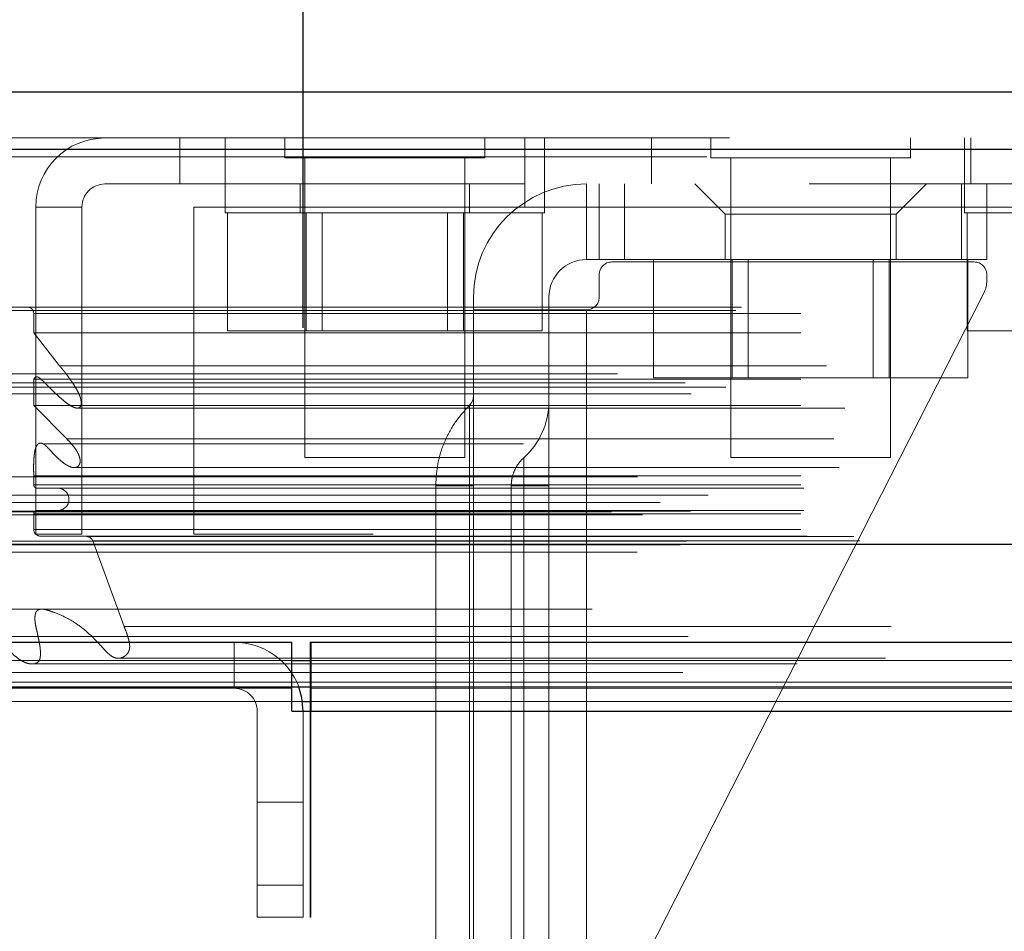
# Model space of a CAD drawing. Header units: inches. Extents: x 0.2 to 10.8, y 0.2 to 8.2.
# Tile 6 of 98: x 2.753 to 2.882, y 2.362 to 2.481. Entities that reach past the tile are written whole.
import ezdxf

# ---------------------------------------------------------------- set-up
doc = ezdxf.new("R2010")
doc.units = ezdxf.units.IN
doc.header["$MEASUREMENT"] = 0
doc.linetypes.add('HIDDEN', pattern=[0.07500000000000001, 0.05, -0.025])
doc.layers.add('DIMENSIONS', color=140, linetype='Continuous')
doc.layers.add('SLD-0', color=179, linetype='Continuous')
doc.styles.add('SLDTEXTSTYLE0', font='TXT', dxfattribs={"width": 0.7})
doc.dimstyles.new('SLDDIMSTYLE0', dxfattribs={"dimtxt": 0.0849609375, "dimasz": 0.13, "dimexe": 0, "dimexo": 0.0625, "dimgap": 0.021240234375, "dimtad": 0, "dimtih": 1, "dimtoh": 1, "dimlfac": 12, "dimrnd": 1e-09, "dimzin": 12, "dimdsep": 46, "dimtxsty": 'SLDTEXTSTYLE0', "dimsah": 1, "dimcen": 0.09, "dimadec": 0, "dimazin": 3, "dimtfac": 1, "dimtofl": 0, "dimtmove": 0, "dimatfit": 3, "dimfxl": 0, "dimfrac": 2, "dimtolj": 1, "dimtzin": 12, "dimarcsym": 0})
doc.dimstyles.new('SLDDIMSTYLE1', dxfattribs={"dimtxt": 0.0849609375, "dimasz": 0.13, "dimexe": 0, "dimexo": 0.0625, "dimgap": 0.021240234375, "dimtad": 0, "dimtih": 1, "dimtoh": 1, "dimlfac": 12, "dimrnd": 1e-09, "dimzin": 12, "dimdsep": 46, "dimtxsty": 'SLDTEXTSTYLE0', "dimsah": 1, "dimcen": 0.09, "dimadec": 0, "dimazin": 3, "dimtfac": 1, "dimtmove": 0, "dimatfit": 0, "dimfxl": 0, "dimfrac": 2, "dimtolj": 1, "dimtzin": 12, "dimarcsym": 0})

# ---------------------------------------------------------------- blocks, each defined once
blk = doc.blocks.new('_D_22')
at = {"layer": 'DIMENSIONS'}
for p, q in [((2.573282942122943, 2.4000791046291), (2.573282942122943, 2.6500791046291)), ((2.665744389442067, 2.4000791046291), (2.448282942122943, 2.4000791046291)), ((2.713222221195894, 2.240023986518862), (2.448282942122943, 2.240023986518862)), ((2.573282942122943, 2.030523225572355), (2.573282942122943, 2.240023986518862)), ((2.045475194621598, 2.030523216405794), (2.016945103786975, 2.030523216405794)), ((2.016945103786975, 2.030523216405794), (2.016945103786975, 1.89549235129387)), ((2.297944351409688, 2.030523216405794), (2.326474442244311, 2.030523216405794)), ((2.326474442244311, 2.030523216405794), (2.326474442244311, 1.89549235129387)), ((2.451107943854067, 2.030523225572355), (2.573282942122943, 2.030523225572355)), ((2.016945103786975, 1.89549235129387), (2.045475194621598, 1.89549235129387)), ((2.326474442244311, 1.89549235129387), (2.297944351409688, 1.89549235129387))]:
    blk.add_line(p, q, dxfattribs=at)
for points in [[(2.573282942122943, 2.4000791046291), (2.593282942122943, 2.5300791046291), (2.553282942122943, 2.5300791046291)], [(2.573282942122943, 2.240023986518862), (2.553282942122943, 2.110023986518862), (2.593282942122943, 2.110023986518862)]]:
    blk.add_solid(points, dxfattribs=at)
at = {"layer": 'DIMENSIONS', "char_height": 0.08333333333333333, "attachment_point": 1, "style": 'SLDTEXTSTYLE0'}
for s, insert in [('1.92', (2.045475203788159, 2.156965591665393)), ('48.8', (2.045475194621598, 2.002914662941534))]:
    blk.add_mtext(s, dxfattribs=dict(at, insert=insert))
blk = doc.blocks.new('_D_25')
at = {"layer": 'DIMENSIONS'}
for p, q in [((2.790251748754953, 2.441079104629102), (2.790251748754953, 2.822893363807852)), ((4.585085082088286, 2.441079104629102), (4.585085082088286, 2.822893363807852)), ((2.790251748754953, 2.697893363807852), (3.390614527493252, 2.697893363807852)), ((3.505737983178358, 2.697893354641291), (3.477207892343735, 2.697893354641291)), ((3.477207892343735, 2.697893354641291), (3.477207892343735, 2.562862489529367)), ((3.828886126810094, 2.697893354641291), (3.857416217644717, 2.697893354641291)), ((3.857416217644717, 2.697893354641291), (3.857416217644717, 2.562862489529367)), ((4.585085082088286, 2.697893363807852), (3.944009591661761, 2.697893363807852)), ((3.477207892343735, 2.562862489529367), (3.505737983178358, 2.562862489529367)), ((3.857416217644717, 2.562862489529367), (3.828886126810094, 2.562862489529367))]:
    blk.add_line(p, q, dxfattribs=at)
for points in [[(2.790251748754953, 2.697893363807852), (2.920251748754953, 2.677893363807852), (2.920251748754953, 2.717893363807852)], [(4.585085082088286, 2.697893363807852), (4.455085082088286, 2.717893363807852), (4.455085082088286, 2.677893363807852)]]:
    blk.add_solid(points, dxfattribs=at)
at = {"layer": 'DIMENSIONS', "char_height": 0.08333333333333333, "attachment_point": 1, "style": 'SLDTEXTSTYLE0'}
for s, insert in [('21.54', (3.505737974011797, 2.82433572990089)), ('547.1', (3.505737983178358, 2.670284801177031))]:
    blk.add_mtext(s, dxfattribs=dict(at, insert=insert))

msp = doc.modelspace()

# ---------------------------------------------------------------- linework, layer by layer
at = {"layer": 'SLD-0', "linetype": 'Continuous', "lineweight": 25}
for p, q in [((2.745832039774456, 2.471840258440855), (4.629464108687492, 2.471840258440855)), ((2.74288689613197, 2.464403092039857), (4.632409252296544, 2.464403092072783)), ((2.733802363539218, 2.412882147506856), (4.641493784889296, 2.412882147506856)), ((2.715744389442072, 2.400079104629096), (2.788751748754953, 2.400079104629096)), ((2.788751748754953, 2.394079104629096), (2.788751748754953, 2.400079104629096)), ((2.791244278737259, 2.400079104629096), (4.58409255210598, 2.400079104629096)), ((2.791244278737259, 2.400079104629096), (2.791244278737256, 2.391079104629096)), ((2.788751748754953, 2.397697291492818), (2.791244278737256, 2.397697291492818)), ((2.788751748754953, 2.394261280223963), (2.791244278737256, 2.394261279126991)), ((2.791168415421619, 2.394264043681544), (2.791168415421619, 2.391079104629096)), ((2.788744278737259, 2.394079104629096), (2.715741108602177, 2.394079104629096)), ((2.788744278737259, 2.391079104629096), (2.788744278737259, 2.394079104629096)), ((2.788744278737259, 2.394079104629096), (2.788751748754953, 2.394079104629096)), ((2.79016199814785, 2.392346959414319), (2.791168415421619, 2.392346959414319)), ((2.788744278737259, 2.391079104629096), (2.791244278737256, 2.391079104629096)), ((2.791244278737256, 2.391079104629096), (4.58409255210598, 2.391079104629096))]:
    msp.add_line(p, q, dxfattribs=at)
at = {"layer": 'SLD-0', "linetype": 'HIDDEN', "lineweight": 18}
for p, q in [((2.745832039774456, 2.465840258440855), (4.629464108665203, 2.465840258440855)), ((2.774134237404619, 2.459840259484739), (2.774134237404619, 2.46584025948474)), ((2.780050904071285, 2.46584025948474), (2.780050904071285, 2.459840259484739)), ((2.787863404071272, 2.465840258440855), (2.787863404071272, 2.463236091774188)), ((2.813905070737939, 2.463236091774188), (2.813905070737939, 2.465840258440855)), ((2.819134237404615, 2.456840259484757), (2.819134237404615, 2.465840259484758)), ((2.821717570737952, 2.459840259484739), (2.821717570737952, 2.46584025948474)), ((2.835634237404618, 2.46584025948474), (2.835634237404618, 2.459840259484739)), ((2.843377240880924, 2.465840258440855), (2.843377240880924, 2.463236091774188)), ((2.86941890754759, 2.463236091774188), (2.86941890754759, 2.465840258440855)), ((2.876467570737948, 2.465840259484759), (2.876467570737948, 2.459840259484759)), ((2.877300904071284, 2.459840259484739), (2.877300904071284, 2.46584025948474)), ((4.632409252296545, 2.464403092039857), (2.742886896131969, 2.464403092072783)), ((2.74288689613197, 2.463361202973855), (4.632409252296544, 2.463361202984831)), ((4.632409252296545, 2.463361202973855), (2.742886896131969, 2.463361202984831)), ((2.787863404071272, 2.463236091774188), (2.813905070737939, 2.463236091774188)), ((2.790467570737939, 2.463236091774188), (2.790467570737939, 2.424173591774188)), ((2.811300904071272, 2.424173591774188), (2.811300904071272, 2.463236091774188)), ((2.843377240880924, 2.463236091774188), (2.86941890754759, 2.463236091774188)), ((2.845981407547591, 2.463236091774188), (2.845981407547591, 2.424173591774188)), ((2.866814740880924, 2.424173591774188), (2.866814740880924, 2.463236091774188)), ((2.764384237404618, 2.459840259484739), (2.774134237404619, 2.459840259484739)), ((2.774134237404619, 2.459840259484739), (2.819134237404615, 2.459840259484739)), ((2.780050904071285, 2.459840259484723), (2.780050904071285, 2.456090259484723)), ((2.789842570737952, 2.459840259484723), (2.789842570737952, 2.456090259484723)), ((2.811925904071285, 2.456090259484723), (2.811925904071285, 2.459840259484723)), ((4.556217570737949, 2.45984025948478), (2.819134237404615, 2.459840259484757)), ((2.821717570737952, 2.456090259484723), (2.821717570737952, 2.459840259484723)), ((2.827198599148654, 2.459840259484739), (2.827198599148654, 2.4499977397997)), ((2.827198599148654, 2.4499977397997), (2.827198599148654, 2.459840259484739)), ((2.827198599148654, 2.459840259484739), (2.827198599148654, 2.4499977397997)), ((2.827198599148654, 2.4499977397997), (2.827198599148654, 2.459840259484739)), ((2.82883901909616, 2.459840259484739), (2.82883901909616, 2.4499977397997)), ((2.832119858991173, 2.459840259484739), (2.832119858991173, 2.4499977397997)), ((2.832119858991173, 2.459840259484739), (2.832119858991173, 2.4499977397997)), ((2.832119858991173, 2.459840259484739), (2.832119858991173, 2.4499977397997)), ((2.832119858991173, 2.459840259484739), (2.832119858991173, 2.4499977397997)), ((2.841306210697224, 2.459840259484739), (2.845243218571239, 2.455903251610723)), ((2.867552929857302, 2.455903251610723), (2.871489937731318, 2.459840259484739)), ((2.876083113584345, 2.459840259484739), (2.876083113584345, 2.4499977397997)), ((2.876083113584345, 2.459840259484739), (2.876083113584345, 2.4499977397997)), ((2.876083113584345, 2.459840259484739), (2.876083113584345, 2.4499977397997)), ((2.876083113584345, 2.459840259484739), (2.876083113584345, 2.4499977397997)), ((2.876467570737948, 2.459840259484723), (2.876467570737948, 2.456090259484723)), ((2.879363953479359, 2.459840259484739), (2.879363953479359, 2.4499977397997)), ((2.755384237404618, 2.456840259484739), (2.761384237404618, 2.456840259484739)), ((2.755384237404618, 2.414173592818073), (2.755384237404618, 2.456840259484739)), ((2.761384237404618, 2.414173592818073), (2.761384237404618, 2.456840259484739)), ((2.775967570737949, 2.414173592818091), (2.775967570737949, 2.456840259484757)), ((2.819134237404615, 2.456840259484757), (2.775967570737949, 2.456840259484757)), ((2.780050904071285, 2.456090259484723), (2.821717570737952, 2.456090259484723)), ((2.780388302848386, 2.456090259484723), (2.780388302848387, 2.440673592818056)), ((2.790636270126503, 2.456090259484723), (2.790636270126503, 2.440673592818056)), ((2.792721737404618, 2.456090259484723), (2.792721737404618, 2.440673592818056)), ((2.809046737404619, 2.440673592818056), (2.809046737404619, 2.456090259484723)), ((2.811132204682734, 2.456090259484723), (2.811132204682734, 2.440673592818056)), ((2.819134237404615, 2.456840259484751), (4.556217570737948, 2.456840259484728)), ((2.819134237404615, 2.456840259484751), (4.556217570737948, 2.456840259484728)), ((4.556217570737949, 2.45684025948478), (2.819134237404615, 2.456840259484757)), ((4.556217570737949, 2.45684025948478), (2.819134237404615, 2.456840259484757)), ((2.82138017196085, 2.456090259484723), (2.82138017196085, 2.440673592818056)), ((2.867552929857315, 2.455903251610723), (2.845243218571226, 2.455903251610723)), ((2.845243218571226, 2.455903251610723), (2.845243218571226, 2.4499977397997)), ((2.867552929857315, 2.4499977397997), (2.867552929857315, 2.455903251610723)), ((2.876467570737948, 2.456090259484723), (2.918134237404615, 2.456090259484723)), ((2.876804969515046, 2.456090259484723), (2.876804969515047, 2.440673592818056)), ((2.82883901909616, 2.4499977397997), (2.827198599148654, 2.4499977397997)), ((2.832119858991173, 2.4499977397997), (2.82883901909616, 2.4499977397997)), ((2.877723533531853, 2.449669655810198), (2.830479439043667, 2.449669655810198)), ((2.832119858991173, 2.4499977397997), (2.876083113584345, 2.4499977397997)), ((2.835902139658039, 2.4499977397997), (2.835902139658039, 2.434581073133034)), ((2.846150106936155, 2.4499977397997), (2.846150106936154, 2.434581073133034)), ((2.84823557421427, 2.4499977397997), (2.84823557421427, 2.434581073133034)), ((2.86456057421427, 2.434581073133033), (2.864560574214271, 2.4499977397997)), ((2.866646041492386, 2.4499977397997), (2.866646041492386, 2.434581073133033)), ((2.879363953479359, 2.4499977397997), (2.876083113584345, 2.4499977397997)), ((2.876894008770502, 2.449997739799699), (2.876894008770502, 2.434581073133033)), ((2.82883901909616, 2.448029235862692), (2.82883901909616, 2.44507647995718)), ((2.879363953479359, 2.447175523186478), (2.879363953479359, 2.448029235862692)), ((2.879007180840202, 2.445687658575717), (2.833032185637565, 2.355334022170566)), ((2.812434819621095, 2.44507647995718), (2.812434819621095, 2.443436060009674)), ((2.822277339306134, 2.443436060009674), (2.822277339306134, 2.44507647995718)), ((2.746663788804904, 2.443352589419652), (4.628632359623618, 2.443352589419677)), ((2.747394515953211, 2.443785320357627), (4.627901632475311, 2.443785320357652)), ((2.812434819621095, 2.443436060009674), (2.812434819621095, 2.353541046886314)), ((2.827198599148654, 2.443436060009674), (2.812434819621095, 2.443436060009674)), ((2.822277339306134, 2.443436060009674), (2.822277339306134, 2.353541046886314)), ((2.827198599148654, 2.443436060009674), (2.827198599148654, 2.353541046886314)), ((2.827198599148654, 2.443436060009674), (2.827198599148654, 2.353541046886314)), ((2.827198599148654, 2.353541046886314), (2.827198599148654, 2.443436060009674)), ((2.827198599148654, 2.353541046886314), (2.827198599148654, 2.443436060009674)), ((2.827198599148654, 2.443436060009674), (2.827198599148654, 2.353541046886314)), ((2.827198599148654, 2.443436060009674), (2.827198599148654, 2.353541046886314)), ((2.827198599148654, 2.353541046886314), (2.827198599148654, 2.443436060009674)), ((2.827198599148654, 2.353541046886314), (2.827198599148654, 2.443436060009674)), ((2.755111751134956, 2.442951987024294), (4.620184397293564, 2.442951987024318)), ((2.755111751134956, 2.440419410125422), (2.755111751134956, 2.442951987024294)), ((2.755111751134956, 2.442951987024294), (4.620184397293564, 2.442951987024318)), ((2.780388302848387, 2.440673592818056), (2.790636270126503, 2.440673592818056)), ((2.790636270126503, 2.440673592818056), (2.811132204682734, 2.440673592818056)), ((2.811132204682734, 2.440673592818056), (2.82138017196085, 2.440673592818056)), ((2.876804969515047, 2.440673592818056), (2.887052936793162, 2.440673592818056)), ((2.758477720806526, 2.436111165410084), (2.755111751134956, 2.440419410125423)), ((2.755111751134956, 2.440419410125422), (4.620184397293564, 2.440419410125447)), ((2.758477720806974, 2.436111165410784), (4.61681842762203, 2.436111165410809)), ((4.631201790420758, 2.435088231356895), (2.744107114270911, 2.435088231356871)), ((2.755111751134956, 2.434384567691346), (4.620184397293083, 2.43438456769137)), ((2.755111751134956, 2.430939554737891), (2.755111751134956, 2.434384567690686)), ((2.75604104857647, 2.434391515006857), (2.756030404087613, 2.434391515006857)), ((4.619252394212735, 2.434391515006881), (2.756041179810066, 2.434391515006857)), ((2.835902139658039, 2.434581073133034), (2.846150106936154, 2.434581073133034)), ((2.846150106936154, 2.434581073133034), (2.866646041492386, 2.434581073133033)), ((2.866646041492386, 2.434581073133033), (2.876894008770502, 2.434581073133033)), ((2.740058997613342, 2.433919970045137), (4.635237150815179, 2.433919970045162)), ((2.745361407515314, 2.433335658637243), (4.629934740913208, 2.433335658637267)), ((2.740840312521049, 2.43246119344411), (4.634448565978, 2.432461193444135)), ((2.755111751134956, 2.430939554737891), (4.620184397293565, 2.430939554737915)), ((2.759406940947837, 2.426614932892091), (2.755111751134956, 2.43093955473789)), ((2.76087663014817, 2.430621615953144), (4.614411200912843, 2.430621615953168)), ((2.759406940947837, 2.426614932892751), (4.615889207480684, 2.426614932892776)), ((2.759406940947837, 2.426614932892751), (4.615889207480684, 2.426614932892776)), ((4.618945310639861, 2.425939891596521), (2.75635035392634, 2.425939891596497)), ((2.790467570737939, 2.424173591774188), (2.811300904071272, 2.424173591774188)), ((2.845981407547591, 2.424173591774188), (2.866814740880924, 2.424173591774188)), ((2.760133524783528, 2.422879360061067), (2.76013886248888, 2.422879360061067)), ((2.760138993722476, 2.422879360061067), (4.615153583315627, 2.422879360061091)), ((4.633814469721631, 2.421645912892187), (2.741472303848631, 2.421645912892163)), ((2.755111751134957, 2.42176894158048), (4.620184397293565, 2.421768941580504)), ((2.755111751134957, 2.420595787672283), (2.755111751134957, 2.42176894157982)), ((2.755111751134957, 2.420595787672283), (4.620184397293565, 2.420595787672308)), ((2.755111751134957, 2.420595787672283), (4.620184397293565, 2.420595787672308)), ((2.755528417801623, 2.420179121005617), (4.619767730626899, 2.420179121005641)), ((2.807517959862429, 2.420470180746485), (2.807517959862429, 2.299079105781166)), ((2.81194369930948, 2.299079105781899), (2.811943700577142, 2.420470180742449)), ((2.811943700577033, 2.420470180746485), (2.811943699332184, 2.299079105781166)), ((2.81194369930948, 2.29907910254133), (2.811943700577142, 2.420470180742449)), ((2.811943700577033, 2.420470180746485), (2.811943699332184, 2.299079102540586)), ((2.81194369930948, 2.299079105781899), (2.811943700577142, 2.420470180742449)), ((2.811943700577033, 2.420470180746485), (2.811943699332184, 2.299079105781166)), ((2.81194369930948, 2.29907910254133), (2.811943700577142, 2.420470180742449)), ((2.811943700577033, 2.420470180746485), (2.811943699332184, 2.299079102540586)), ((2.812434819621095, 2.420470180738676), (2.811943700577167, 2.420470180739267)), ((2.812434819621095, 2.420470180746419), (2.811943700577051, 2.420470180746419)), ((2.812434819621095, 2.420470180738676), (2.811943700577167, 2.420470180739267)), ((2.812434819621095, 2.420470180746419), (2.811943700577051, 2.420470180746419)), ((2.812434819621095, 2.420470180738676), (2.811943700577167, 2.420470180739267)), ((2.812434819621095, 2.420470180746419), (2.811943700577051, 2.420470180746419)), ((2.812434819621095, 2.420470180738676), (2.811943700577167, 2.420470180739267)), ((2.812434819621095, 2.420470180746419), (2.811943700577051, 2.420470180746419)), ((2.812434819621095, 2.42047018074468), (2.81243481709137, 2.299079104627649)), ((2.817356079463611, 2.4204701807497), (2.817356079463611, 2.299079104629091)), ((2.818990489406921, 2.299079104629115), (2.818990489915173, 2.420470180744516)), ((2.818990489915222, 2.4204701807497), (2.818990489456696, 2.299079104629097)), ((2.818990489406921, 2.299079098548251), (2.818990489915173, 2.420470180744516)), ((2.818990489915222, 2.4204701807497), (2.818990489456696, 2.299079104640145)), ((2.818990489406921, 2.299079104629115), (2.818990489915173, 2.420470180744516)), ((2.818990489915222, 2.4204701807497), (2.818990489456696, 2.299079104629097)), ((2.818990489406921, 2.299079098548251), (2.818990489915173, 2.420470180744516)), ((2.818990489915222, 2.4204701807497), (2.818990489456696, 2.299079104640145)), ((2.822277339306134, 2.420470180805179), (2.818990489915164, 2.42047018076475)), ((2.822277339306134, 2.420470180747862), (2.818990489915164, 2.420470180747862)), ((2.822277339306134, 2.420470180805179), (2.818990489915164, 2.42047018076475)), ((2.822277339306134, 2.420470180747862), (2.818990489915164, 2.420470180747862)), ((2.822277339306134, 2.420470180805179), (2.818990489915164, 2.42047018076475)), ((2.822277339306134, 2.420470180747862), (2.818990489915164, 2.420470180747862)), ((2.822277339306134, 2.420470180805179), (2.818990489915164, 2.42047018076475)), ((2.822277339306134, 2.420470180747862), (2.818990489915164, 2.420470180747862)), ((2.73549530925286, 2.4192454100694), (4.639800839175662, 2.419245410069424)), ((2.743042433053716, 2.419276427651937), (4.632253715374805, 2.419276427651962)), ((2.736762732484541, 2.418296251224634), (4.638480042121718, 2.418296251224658)), ((2.730426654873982, 2.417107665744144), (4.644869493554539, 2.417107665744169)), ((2.730426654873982, 2.417107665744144), (4.644869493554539, 2.417107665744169)), ((2.73447244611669, 2.416682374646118), (4.640823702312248, 2.416682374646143)), ((4.640733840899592, 2.417192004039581), (2.734562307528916, 2.417192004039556)), ((2.755111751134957, 2.414772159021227), (2.755111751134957, 2.416845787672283)), ((2.755111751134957, 2.416845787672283), (4.620184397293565, 2.416845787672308)), ((2.755111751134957, 2.416845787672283), (4.620184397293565, 2.416845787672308)), ((2.755528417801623, 2.41726245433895), (4.619767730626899, 2.417262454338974)), ((2.755111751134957, 2.414772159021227), (4.620184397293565, 2.414772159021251)), ((2.755111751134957, 2.414772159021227), (4.620184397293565, 2.414772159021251)), ((2.761384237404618, 2.414173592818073), (2.755384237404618, 2.414173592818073)), ((2.762024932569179, 2.413858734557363), (2.755945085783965, 2.413929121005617)), ((2.755945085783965, 2.413929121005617), (4.619351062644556, 2.413929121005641)), ((2.755945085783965, 2.413929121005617), (4.619351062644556, 2.413929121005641)), ((2.762024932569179, 2.413858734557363), (4.613271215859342, 2.413858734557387)), ((2.762024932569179, 2.413858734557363), (4.613271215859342, 2.413858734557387)), ((4.599384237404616, 2.414173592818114), (2.775967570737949, 2.414173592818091)), ((2.739245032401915, 2.412806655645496), (4.636051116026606, 2.412806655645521)), ((2.739454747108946, 2.412779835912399), (4.635841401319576, 2.412779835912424)), ((2.740208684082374, 2.413258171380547), (4.635087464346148, 2.413258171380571)), ((2.740208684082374, 2.413258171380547), (4.635087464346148, 2.413258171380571)), ((2.762797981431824, 2.413311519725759), (4.612498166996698, 2.413311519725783)), ((2.766888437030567, 2.4021196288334), (2.762797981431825, 2.41331151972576)), ((2.762797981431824, 2.413311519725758), (4.612498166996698, 2.413311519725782)), ((2.733802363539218, 2.411840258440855), (4.641493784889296, 2.411840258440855)), ((2.766888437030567, 2.40211962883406), (4.608407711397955, 2.402119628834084)), ((2.781251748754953, 2.394079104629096), (2.781251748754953, 2.400079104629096)), ((2.791168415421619, 2.400079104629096), (2.791244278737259, 2.400079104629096)), ((2.791168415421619, 2.400079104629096), (2.791168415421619, 2.394264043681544)), ((2.721290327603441, 2.397697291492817), (2.788751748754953, 2.397697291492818)), ((2.754642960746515, 2.397268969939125), (4.620639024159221, 2.397268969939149)), ((2.766178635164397, 2.397992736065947), (4.609113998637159, 2.397992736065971)), ((2.791244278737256, 2.397697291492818), (4.584092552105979, 2.397697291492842)), ((2.714501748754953, 2.394882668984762), (2.791168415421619, 2.394882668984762)), ((2.721463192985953, 2.394261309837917), (2.788751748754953, 2.394261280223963)), ((2.791168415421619, 2.394882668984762), (4.58416841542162, 2.394882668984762)), ((2.791168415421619, 2.394079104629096), (2.791244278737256, 2.394079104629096)), ((2.791244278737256, 2.394079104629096), (4.58409255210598, 2.394079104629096)), ((2.714501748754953, 2.392346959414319), (2.79016199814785, 2.392346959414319)), ((2.791168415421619, 2.392346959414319), (4.58416841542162, 2.392346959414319)), ((2.784251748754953, 2.364245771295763), (2.784251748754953, 2.391079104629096)), ((2.790251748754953, 2.364245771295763), (2.790251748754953, 2.391079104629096)), ((2.791168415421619, 2.391079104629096), (2.791168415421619, 2.364245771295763)), ((2.791244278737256, 2.391079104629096), (4.58409255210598, 2.391079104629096)), ((2.791244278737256, 2.391079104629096), (4.58409255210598, 2.391079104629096)), ((2.791244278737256, 2.391079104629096), (4.58409255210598, 2.391079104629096)), ((2.791244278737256, 2.391079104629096), (2.791244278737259, 2.364245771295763)), ((2.791244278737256, 2.391079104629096), (4.58409255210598, 2.391079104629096)), ((2.791244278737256, 2.391079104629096), (4.58409255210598, 2.391079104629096)), ((2.784251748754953, 2.379245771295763), (2.790251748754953, 2.379245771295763)), ((2.790251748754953, 2.36841243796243), (2.784251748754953, 2.36841243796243)), ((2.784251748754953, 2.36841243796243), (2.790251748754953, 2.36841243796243)), ((2.790251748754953, 2.36841243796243), (2.784251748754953, 2.36841243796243)), ((2.784251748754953, 2.36841243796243), (2.790251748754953, 2.36841243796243)), ((2.790251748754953, 2.364245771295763), (2.784251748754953, 2.364245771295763)), ((2.791244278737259, 2.364245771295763), (2.791168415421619, 2.364245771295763)), ((4.58409255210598, 2.364245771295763), (2.791244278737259, 2.364245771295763))]:
    msp.add_line(p, q, dxfattribs=at)
at = {"layer": 'SLD-0', "linetype": 'HIDDEN', "lineweight": 18, "flags": 128}
for points in [[(4.627900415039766, 2.404388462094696), (3.702929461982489, 2.4043888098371), (2.747398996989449, 2.404388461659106)], [(4.619131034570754, 2.404406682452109), (3.70292946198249, 2.404406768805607), (2.756161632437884, 2.404406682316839)], [(4.640434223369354, 2.400848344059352), (3.647469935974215, 2.400848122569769), (2.734855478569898, 2.40084834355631)], [(4.640441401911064, 2.400848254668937), (3.765852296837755, 2.400845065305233), (2.734856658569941, 2.400848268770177)], [(2.766183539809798, 2.397992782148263), (3.672356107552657, 2.397993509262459), (4.609139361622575, 2.397992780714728)], [(2.739738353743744, 2.396152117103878), (3.67233925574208, 2.39615134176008), (4.635572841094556, 2.396152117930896)], [(2.791244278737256, 2.394261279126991), (3.672339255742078, 2.394260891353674), (4.58409255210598, 2.394261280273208)]]:
    msp.add_lwpolyline(points, dxfattribs=at)
at = {"layer": 'SLD-0', "linetype": 'Continuous', "lineweight": 25, "flags": 128}
msp.add_lwpolyline([(2.790251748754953, 2.391079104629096), (2.790078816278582, 2.392834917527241), (2.789664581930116, 2.394276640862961)], dxfattribs=at)
at = {"layer": 'SLD-0', "linetype": 'HIDDEN', "lineweight": 18}
for centre, radius, start, end in [((2.764384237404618, 2.456840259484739), 0.009000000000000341, 90, 180), ((2.764384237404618, 2.456840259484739), 0.003000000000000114, 90, 180), ((2.827198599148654, 2.44507647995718), 0.01476377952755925, 90, 180), ((2.827198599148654, 2.44507647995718), 0.004921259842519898, 90, 180), ((2.830479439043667, 2.448029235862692), 0.001640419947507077, 90, 180), ((2.877723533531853, 2.448029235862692), 0.001640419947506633, 0, 90), ((2.876083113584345, 2.447175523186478), 0.003280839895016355, 333.0314640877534, 0), ((2.827198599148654, 2.44507647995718), 0.001640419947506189, 270.0000000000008, 0), ((2.754278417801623, 2.442951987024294), 0.0008333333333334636, 0, 90), ((2.810794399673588, 2.432184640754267), 0.001640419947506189, 314.4762724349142, 0), ((2.812434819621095, 2.431473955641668), 0.009842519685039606, 311.7633977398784, 0), ((2.755528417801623, 2.420595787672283), 0.0004166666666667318, 180, 270.0000000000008), ((2.758236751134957, 2.418720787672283), 0.001458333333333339, 270.0000000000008, 90), ((2.755528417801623, 2.416845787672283), 0.0004166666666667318, 90, 180), ((2.75595484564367, 2.414772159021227), 0.0008430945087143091, 180, 269.3367158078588), ((2.762015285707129, 2.413025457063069), 0.0008333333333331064, 20.0765427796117, 89.33671580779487), ((2.781251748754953, 2.391079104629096), 0.009000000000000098, 20.81071646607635, 90), ((2.781251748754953, 2.391079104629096), 0.003000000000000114, 0, 90)]:
    msp.add_arc(centre, radius, start, end, dxfattribs=at)
for points, knots in [([(2.755111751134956, 2.434384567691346), (2.755122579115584, 2.434404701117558), (2.755151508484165, 2.434458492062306), (2.755218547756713, 2.434544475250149), (2.755313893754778, 2.434643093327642), (2.755448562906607, 2.434718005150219), (2.755618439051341, 2.434693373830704), (2.755798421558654, 2.434593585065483), (2.756076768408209, 2.434370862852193), (2.756461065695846, 2.433982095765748), (2.756950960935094, 2.433510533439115), (2.757444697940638, 2.433027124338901), (2.757934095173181, 2.432554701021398), (2.758430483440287, 2.432082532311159), (2.75895873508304, 2.431614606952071), (2.759542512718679, 2.431163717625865), (2.760061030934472, 2.430842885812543), (2.76048790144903, 2.430661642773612), (2.760808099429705, 2.43057651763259), (2.761071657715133, 2.430679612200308), (2.761227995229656, 2.430856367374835), (2.761281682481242, 2.43102714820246), (2.761302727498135, 2.431238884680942), (2.761293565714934, 2.431480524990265), (2.761252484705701, 2.431740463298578), (2.761161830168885, 2.432070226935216), (2.760996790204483, 2.432481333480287), (2.760739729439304, 2.432990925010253), (2.760401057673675, 2.433562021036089), (2.760030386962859, 2.434119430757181), (2.759665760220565, 2.434631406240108), (2.75934325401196, 2.435071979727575), (2.75903947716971, 2.435465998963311), (2.758755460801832, 2.435811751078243), (2.758567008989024, 2.436014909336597), (2.758477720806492, 2.436111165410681)], [0, 0, 0, 0, 0.004393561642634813, 0.01173838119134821, 0.02163481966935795, 0.03350566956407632, 0.04779306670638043, 0.06568677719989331, 0.08271741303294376, 0.130939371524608, 0.1816873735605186, 0.2321676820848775, 0.2822821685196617, 0.331964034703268, 0.3859283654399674, 0.4419291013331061, 0.4994657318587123, 0.5270850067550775, 0.554418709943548, 0.5825390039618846, 0.5921652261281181, 0.6028740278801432, 0.6156206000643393, 0.6301815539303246, 0.6459191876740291, 0.6630307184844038, 0.6933290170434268, 0.7305967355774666, 0.7749517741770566, 0.8266059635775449, 0.8674982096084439, 0.9053336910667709, 0.9400534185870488, 0.9715974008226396, 1, 1, 1, 1]), ([(2.811943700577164, 2.431014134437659), (2.811284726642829, 2.43028786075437), (2.80996687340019, 2.4288354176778), (2.80858841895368, 2.426220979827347), (2.807683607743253, 2.42340680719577), (2.807573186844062, 2.421449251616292), (2.807517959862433, 2.420470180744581)], [0, 0, 0, 0, 0.2500635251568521, 0.5000911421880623, 0.7499707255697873, 1, 1, 1, 1]), ([(2.811943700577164, 2.420470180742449), (2.811943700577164, 2.423241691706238), (2.811943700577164, 2.427339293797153), (2.811943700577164, 2.430464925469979), (2.811943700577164, 2.431288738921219), (2.811943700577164, 2.430464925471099), (2.811943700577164, 2.42733929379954), (2.811943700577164, 2.423241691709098), (2.811943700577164, 2.420470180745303)], [3.14159265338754, 3.14159265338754, 3.14159265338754, 3.14159265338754, 3.92699081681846, 4.31968989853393, 4.71238898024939, 5.10508806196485, 5.49778714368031, 6.28318530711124, 6.28318530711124, 6.28318530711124, 6.28318530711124]), ([(2.811943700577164, 2.420470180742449), (2.811943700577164, 2.423241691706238), (2.811943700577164, 2.427339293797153), (2.811943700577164, 2.430464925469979), (2.811943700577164, 2.431288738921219), (2.811943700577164, 2.430464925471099), (2.811943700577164, 2.42733929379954), (2.811943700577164, 2.423241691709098), (2.811943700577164, 2.420470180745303)], [3.14159265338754, 3.14159265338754, 3.14159265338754, 3.14159265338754, 3.92699081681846, 4.31968989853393, 4.71238898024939, 5.10508806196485, 5.49778714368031, 6.28318530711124, 6.28318530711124, 6.28318530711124, 6.28318530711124]), ([(2.811943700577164, 2.420470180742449), (2.811943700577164, 2.423241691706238), (2.811943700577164, 2.427339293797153), (2.811943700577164, 2.430464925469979), (2.811943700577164, 2.431288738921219), (2.811943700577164, 2.430464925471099), (2.811943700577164, 2.42733929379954), (2.811943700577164, 2.423241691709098), (2.811943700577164, 2.420470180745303)], [3.14159265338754, 3.14159265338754, 3.14159265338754, 3.14159265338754, 3.92699081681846, 4.31968989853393, 4.71238898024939, 5.10508806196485, 5.49778714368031, 6.28318530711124, 6.28318530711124, 6.28318530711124, 6.28318530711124]), ([(2.811943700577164, 2.420470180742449), (2.811943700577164, 2.423241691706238), (2.811943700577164, 2.427339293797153), (2.811943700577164, 2.430464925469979), (2.811943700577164, 2.431288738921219), (2.811943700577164, 2.430464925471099), (2.811943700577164, 2.42733929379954), (2.811943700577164, 2.423241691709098), (2.811943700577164, 2.420470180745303)], [3.14159265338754, 3.14159265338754, 3.14159265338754, 3.14159265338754, 3.92699081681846, 4.31968989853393, 4.71238898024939, 5.10508806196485, 5.49778714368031, 6.28318530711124, 6.28318530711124, 6.28318530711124, 6.28318530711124]), ([(2.755111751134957, 2.42176894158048), (2.755103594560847, 2.422068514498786), (2.755088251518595, 2.422632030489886), (2.755096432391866, 2.423424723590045), (2.755130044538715, 2.424111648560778), (2.755192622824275, 2.424695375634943), (2.755279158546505, 2.425185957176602), (2.755413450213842, 2.42559645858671), (2.75562126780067, 2.425916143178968), (2.755890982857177, 2.426098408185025), (2.756172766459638, 2.426046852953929), (2.756410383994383, 2.42591973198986), (2.756642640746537, 2.425745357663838), (2.756949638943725, 2.425458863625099), (2.757377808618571, 2.424995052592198), (2.757898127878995, 2.424427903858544), (2.758489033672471, 2.423862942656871), (2.759047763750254, 2.423407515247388), (2.759576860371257, 2.423082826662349), (2.760075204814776, 2.422859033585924), (2.760498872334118, 2.422843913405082), (2.76080873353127, 2.422957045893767), (2.761005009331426, 2.423135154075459), (2.761127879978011, 2.423396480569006), (2.761176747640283, 2.423698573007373), (2.761130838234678, 2.42404688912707), (2.761016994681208, 2.424445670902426), (2.760802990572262, 2.424904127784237), (2.760464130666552, 2.425406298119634), (2.759992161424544, 2.426006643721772), (2.759614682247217, 2.42639900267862), (2.759406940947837, 2.426614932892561)], [0, 0, 0, 0, 0.05160017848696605, 0.09706326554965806, 0.1364041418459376, 0.170038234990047, 0.1985190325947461, 0.22342297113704, 0.2470195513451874, 0.2713163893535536, 0.2966105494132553, 0.3102882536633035, 0.3318030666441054, 0.3615707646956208, 0.3999268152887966, 0.4632548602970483, 0.5211071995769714, 0.5733358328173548, 0.6200679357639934, 0.6617528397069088, 0.6994333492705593, 0.7213754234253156, 0.7400102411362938, 0.7567370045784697, 0.7731511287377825, 0.7917149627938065, 0.8167908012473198, 0.8462062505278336, 0.8858170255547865, 0.9371607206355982, 0.9999999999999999, 0.9999999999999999, 0.9999999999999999, 0.9999999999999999]), ([(2.818990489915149, 2.424132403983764), (2.818748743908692, 2.423887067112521), (2.818264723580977, 2.423395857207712), (2.817761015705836, 2.422485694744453), (2.817421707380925, 2.421502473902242), (2.817377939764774, 2.420814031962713), (2.817356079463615, 2.420470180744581)], [0, 0, 0, 0, 0.2496727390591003, 0.4998911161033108, 0.7502141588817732, 1, 1, 1, 1]), ([(2.818990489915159, 2.420470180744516), (2.818990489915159, 2.420949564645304), (2.818990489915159, 2.421428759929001), (2.818990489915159, 2.422314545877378), (2.818990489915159, 2.422720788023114), (2.818990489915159, 2.423398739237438), (2.818990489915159, 2.423670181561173), (2.818990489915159, 2.424037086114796), (2.818990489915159, 2.424132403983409), (2.818990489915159, 2.424132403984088), (2.818990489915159, 2.424037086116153), (2.818990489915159, 2.423670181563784), (2.818990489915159, 2.423398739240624), (2.818990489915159, 2.422720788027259), (2.818990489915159, 2.422314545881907), (2.818990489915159, 2.421428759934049), (2.818990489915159, 2.420949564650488), (2.818990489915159, 2.4204701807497)], [0, 0, 0, 0, 0.125, 0.125, 0.25, 0.25, 0.375, 0.375, 0.5, 0.5, 0.625, 0.625, 0.75, 0.75, 0.875, 0.875, 1, 1, 1, 1]), ([(2.818990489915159, 2.420470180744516), (2.818990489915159, 2.420949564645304), (2.818990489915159, 2.421428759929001), (2.818990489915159, 2.422314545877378), (2.818990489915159, 2.422720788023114), (2.818990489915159, 2.423398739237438), (2.818990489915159, 2.423670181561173), (2.818990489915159, 2.424037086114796), (2.818990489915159, 2.424132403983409), (2.818990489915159, 2.424132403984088), (2.818990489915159, 2.424037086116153), (2.818990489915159, 2.423670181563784), (2.818990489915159, 2.423398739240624), (2.818990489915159, 2.422720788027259), (2.818990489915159, 2.422314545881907), (2.818990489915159, 2.421428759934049), (2.818990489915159, 2.420949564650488), (2.818990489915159, 2.4204701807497)], [0, 0, 0, 0, 0.125, 0.125, 0.25, 0.25, 0.375, 0.375, 0.5, 0.5, 0.625, 0.625, 0.75, 0.75, 0.875, 0.875, 1, 1, 1, 1]), ([(2.818990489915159, 2.420470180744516), (2.818990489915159, 2.420949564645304), (2.818990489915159, 2.421428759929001), (2.818990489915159, 2.422314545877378), (2.818990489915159, 2.422720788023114), (2.818990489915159, 2.423398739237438), (2.818990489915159, 2.423670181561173), (2.818990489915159, 2.424037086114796), (2.818990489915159, 2.424132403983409), (2.818990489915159, 2.424132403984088), (2.818990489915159, 2.424037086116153), (2.818990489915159, 2.423670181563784), (2.818990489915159, 2.423398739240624), (2.818990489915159, 2.422720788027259), (2.818990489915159, 2.422314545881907), (2.818990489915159, 2.421428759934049), (2.818990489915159, 2.420949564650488), (2.818990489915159, 2.4204701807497)], [0, 0, 0, 0, 0.125, 0.125, 0.25, 0.25, 0.375, 0.375, 0.5, 0.5, 0.625, 0.625, 0.75, 0.75, 0.875, 0.875, 1, 1, 1, 1]), ([(2.818990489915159, 2.420470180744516), (2.818990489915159, 2.420949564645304), (2.818990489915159, 2.421428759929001), (2.818990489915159, 2.422314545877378), (2.818990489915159, 2.422720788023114), (2.818990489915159, 2.423398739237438), (2.818990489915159, 2.423670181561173), (2.818990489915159, 2.424037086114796), (2.818990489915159, 2.424132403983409), (2.818990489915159, 2.424132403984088), (2.818990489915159, 2.424037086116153), (2.818990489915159, 2.423670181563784), (2.818990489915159, 2.423398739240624), (2.818990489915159, 2.422720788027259), (2.818990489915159, 2.422314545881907), (2.818990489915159, 2.421428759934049), (2.818990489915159, 2.420949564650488), (2.818990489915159, 2.4204701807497)], [0, 0, 0, 0, 0.125, 0.125, 0.25, 0.25, 0.375, 0.375, 0.5, 0.5, 0.625, 0.625, 0.75, 0.75, 0.875, 0.875, 1, 1, 1, 1]), ([(2.807517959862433, 2.420470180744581), (2.80751867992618, 2.420547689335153), (2.807520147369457, 2.420705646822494), (2.807534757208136, 2.420775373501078), (2.807557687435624, 2.420710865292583), (2.807579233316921, 2.420552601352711), (2.807590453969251, 2.420470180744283)], [0, 0, 0, 0, 0.229605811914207, 0.4679217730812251, 0.7229045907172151, 1, 1, 1, 1]), ([(2.811943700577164, 2.420470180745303), (2.811283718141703, 2.420470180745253), (2.80996384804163, 2.420470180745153), (2.808600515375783, 2.420470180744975), (2.807799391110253, 2.420470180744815), (2.807697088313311, 2.420470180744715), (2.807663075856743, 2.420470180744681)], [0, 0, 0, 0, 0.285974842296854, 0.5719086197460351, 0.8576731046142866, 1, 1, 1, 1]), ([(2.807663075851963, 2.420470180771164), (2.807697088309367, 2.420470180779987), (2.807799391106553, 2.420470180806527), (2.808600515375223, 2.420470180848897), (2.809963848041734, 2.420470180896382), (2.811283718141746, 2.420470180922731), (2.811943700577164, 2.420470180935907)], [0, 0, 0, 0, 0.1423268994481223, 0.428091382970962, 0.7140251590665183, 1, 1, 1, 1]), ([(2.811943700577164, 2.420470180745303), (2.811283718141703, 2.420470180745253), (2.80996384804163, 2.420470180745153), (2.808600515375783, 2.420470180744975), (2.807799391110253, 2.420470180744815), (2.807697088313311, 2.420470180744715), (2.807663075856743, 2.420470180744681)], [0, 0, 0, 0, 0.2859748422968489, 0.571908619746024, 0.8576731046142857, 1, 1, 1, 1]), ([(2.807663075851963, 2.420470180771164), (2.807697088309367, 2.420470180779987), (2.807799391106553, 2.420470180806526), (2.808600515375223, 2.420470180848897), (2.809963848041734, 2.420470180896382), (2.811283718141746, 2.420470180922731), (2.811943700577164, 2.420470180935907)], [0, 0, 0, 0, 0.1423268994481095, 0.4280913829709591, 0.7140251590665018, 1, 1, 1, 1]), ([(2.811943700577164, 2.420470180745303), (2.811283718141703, 2.420470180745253), (2.80996384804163, 2.420470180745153), (2.808600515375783, 2.420470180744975), (2.807799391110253, 2.420470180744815), (2.807697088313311, 2.420470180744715), (2.807663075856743, 2.420470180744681)], [0, 0, 0, 0, 0.2859748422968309, 0.5719086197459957, 0.8576731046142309, 1, 1, 1, 1]), ([(2.811943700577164, 2.420470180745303), (2.811283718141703, 2.420470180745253), (2.80996384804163, 2.420470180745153), (2.808600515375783, 2.420470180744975), (2.807799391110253, 2.420470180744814), (2.807697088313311, 2.420470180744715), (2.807663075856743, 2.420470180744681)], [0, 0, 0, 0, 0.2859748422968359, 0.5719086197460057, 0.8576731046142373, 1, 1, 1, 1]), ([(2.807663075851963, 2.420470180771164), (2.807697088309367, 2.420470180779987), (2.807799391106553, 2.420470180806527), (2.808600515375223, 2.420470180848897), (2.809963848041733, 2.420470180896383), (2.811283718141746, 2.420470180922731), (2.811943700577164, 2.420470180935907)], [0, 0, 0, 0, 0.1423268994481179, 0.4280913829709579, 0.7140251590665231, 1, 1, 1, 1]), ([(2.721290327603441, 2.397697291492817), (2.721159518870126, 2.397382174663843), (2.720921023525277, 2.396807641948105), (2.720637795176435, 2.396004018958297), (2.720443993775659, 2.395351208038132), (2.720351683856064, 2.394876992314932), (2.720356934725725, 2.394550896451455), (2.720423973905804, 2.394339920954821), (2.720555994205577, 2.394200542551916), (2.720737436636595, 2.394141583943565), (2.720957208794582, 2.394131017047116), (2.721218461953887, 2.394179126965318), (2.721516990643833, 2.394275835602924), (2.72208911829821, 2.394475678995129), (2.722898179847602, 2.394848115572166), (2.723895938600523, 2.395403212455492), (2.724820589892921, 2.395988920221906), (2.725672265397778, 2.39663959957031), (2.726505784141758, 2.397423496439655), (2.727211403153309, 2.398140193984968), (2.727870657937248, 2.398729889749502), (2.728458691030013, 2.399174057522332), (2.729311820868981, 2.399701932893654), (2.730853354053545, 2.400281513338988), (2.732786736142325, 2.400514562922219), (2.734710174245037, 2.400848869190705), (2.736063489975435, 2.40098352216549), (2.736959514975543, 2.400918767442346), (2.737493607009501, 2.400783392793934), (2.737813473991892, 2.400607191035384), (2.738071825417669, 2.400365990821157), (2.738243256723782, 2.400023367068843), (2.738331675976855, 2.399560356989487), (2.738336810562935, 2.399060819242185), (2.738302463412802, 2.398562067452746), (2.738266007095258, 2.398075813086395), (2.738211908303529, 2.397660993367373), (2.738188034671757, 2.397309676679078), (2.738216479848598, 2.397025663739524), (2.738281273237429, 2.396747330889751), (2.738386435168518, 2.396493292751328), (2.738504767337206, 2.396307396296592), (2.738723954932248, 2.396168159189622), (2.739050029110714, 2.396071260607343), (2.73954182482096, 2.396091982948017), (2.740055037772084, 2.396230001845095), (2.740748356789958, 2.396536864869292), (2.741540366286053, 2.397085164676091), (2.742346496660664, 2.397945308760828), (2.742994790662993, 2.399053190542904), (2.743496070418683, 2.400182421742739), (2.744002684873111, 2.401229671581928), (2.744437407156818, 2.40198662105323), (2.744966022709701, 2.402762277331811), (2.745666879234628, 2.403556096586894), (2.7466200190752, 2.404258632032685), (2.747531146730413, 2.404470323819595), (2.748165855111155, 2.404263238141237), (2.748504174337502, 2.404050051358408), (2.748777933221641, 2.403717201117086), (2.749050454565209, 2.40320345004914), (2.749354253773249, 2.40258730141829), (2.749693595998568, 2.402000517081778), (2.750153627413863, 2.40126916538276), (2.750742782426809, 2.400401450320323), (2.751489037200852, 2.399462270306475), (2.752261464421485, 2.39863649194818), (2.753052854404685, 2.397950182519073), (2.753799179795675, 2.397492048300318), (2.754477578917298, 2.397271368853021), (2.755074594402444, 2.397223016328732), (2.75553653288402, 2.397369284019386), (2.755790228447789, 2.39761538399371), (2.755869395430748, 2.397772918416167), (2.755928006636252, 2.397978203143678), (2.755965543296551, 2.39822734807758), (2.755984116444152, 2.398512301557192), (2.755982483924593, 2.398825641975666), (2.755960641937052, 2.39916323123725), (2.755918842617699, 2.399525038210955), (2.755843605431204, 2.399981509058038), (2.755737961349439, 2.40052289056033), (2.755608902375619, 2.401142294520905), (2.755452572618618, 2.401795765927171), (2.755311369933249, 2.402454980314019), (2.755251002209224, 2.403093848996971), (2.755267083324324, 2.403635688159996), (2.75541275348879, 2.404100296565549), (2.755676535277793, 2.404326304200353), (2.755931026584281, 2.404399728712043), (2.756157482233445, 2.40441311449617), (2.756466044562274, 2.404379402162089), (2.756998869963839, 2.404258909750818), (2.757999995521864, 2.40391114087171), (2.759375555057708, 2.403308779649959), (2.760935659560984, 2.402371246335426), (2.762423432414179, 2.401145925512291), (2.763548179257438, 2.39997195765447), (2.76434456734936, 2.399098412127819), (2.764787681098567, 2.39865240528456), (2.765160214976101, 2.398336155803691), (2.76552099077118, 2.398109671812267), (2.76592132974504, 2.397975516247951), (2.766336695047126, 2.39799346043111), (2.766725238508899, 2.39812481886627), (2.767056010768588, 2.39831447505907), (2.767300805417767, 2.398545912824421), (2.767476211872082, 2.398843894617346), (2.767583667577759, 2.399167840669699), (2.767634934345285, 2.399546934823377), (2.767578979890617, 2.400025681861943), (2.767440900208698, 2.40062729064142), (2.767208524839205, 2.40134700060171), (2.767000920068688, 2.401848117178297), (2.766888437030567, 2.40211962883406)], [0, 0, 0, 0, 0.01165580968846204, 0.02125130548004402, 0.02862020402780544, 0.0342911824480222, 0.03667556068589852, 0.03893308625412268, 0.04124556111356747, 0.0439985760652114, 0.04734540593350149, 0.05123865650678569, 0.05575357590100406, 0.06095083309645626, 0.07795820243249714, 0.09408110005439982, 0.109282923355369, 0.123669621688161, 0.1375796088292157, 0.1541345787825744, 0.1630180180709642, 0.1729922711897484, 0.1840146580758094, 0.2048891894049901, 0.2441303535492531, 0.2718263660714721, 0.2922069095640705, 0.3053877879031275, 0.3118454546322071, 0.3169624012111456, 0.3208356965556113, 0.3252760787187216, 0.3302677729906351, 0.3359005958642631, 0.3410985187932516, 0.3462793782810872, 0.3515152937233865, 0.3544827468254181, 0.3574843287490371, 0.3605674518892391, 0.3637072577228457, 0.3668044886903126, 0.3686870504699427, 0.3738130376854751, 0.3820846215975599, 0.390843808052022, 0.3972951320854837, 0.4147690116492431, 0.4303906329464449, 0.4422064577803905, 0.4610488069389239, 0.4723716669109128, 0.4826980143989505, 0.4921122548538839, 0.5067198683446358, 0.5227377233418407, 0.5401598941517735, 0.547170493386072, 0.5518299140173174, 0.5564977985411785, 0.5638264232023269, 0.5721575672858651, 0.5801748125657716, 0.5879775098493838, 0.6035088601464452, 0.6184661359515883, 0.6329214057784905, 0.6469260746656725, 0.660369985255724, 0.669417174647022, 0.6784503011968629, 0.6877764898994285, 0.6895992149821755, 0.691634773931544, 0.694004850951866, 0.69674651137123, 0.6997911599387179, 0.7031107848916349, 0.7067203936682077, 0.7106189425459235, 0.7148230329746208, 0.7216775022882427, 0.728554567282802, 0.7354668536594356, 0.7435757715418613, 0.7503644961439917, 0.7559948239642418, 0.7607307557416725, 0.7657889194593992, 0.7692104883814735, 0.7726136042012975, 0.7760447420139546, 0.7827829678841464, 0.7970064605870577, 0.8224909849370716, 0.8478785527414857, 0.8735719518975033, 0.899714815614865, 0.9106852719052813, 0.9188292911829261, 0.9241891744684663, 0.9304522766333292, 0.9365866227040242, 0.942758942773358, 0.9491693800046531, 0.9540555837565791, 0.9584565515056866, 0.9625319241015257, 0.9663326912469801, 0.9697505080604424, 0.9746993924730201, 0.98150927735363, 0.9899814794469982, 1, 1, 1, 1])]:
    msp.add_open_spline(points, degree=3, knots=knots, dxfattribs=at)
for points in [[(2.807517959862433, 2.420470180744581), (2.807514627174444, 2.420470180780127), (2.808302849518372, 2.420470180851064), (2.810548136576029, 2.42047018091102), (2.811943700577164, 2.420470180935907)], [(2.817356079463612, 2.420470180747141), (2.817356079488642, 2.420470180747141), (2.817965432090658, 2.420470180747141), (2.818990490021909, 2.420470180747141)], [(2.818990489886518, 2.420470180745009), (2.817965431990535, 2.420470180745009), (2.81735607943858, 2.420470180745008), (2.817356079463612, 2.420470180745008)], [(2.817356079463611, 2.420470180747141), (2.817356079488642, 2.420470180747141), (2.817965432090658, 2.420470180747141), (2.818990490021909, 2.420470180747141)], [(2.818990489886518, 2.420470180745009), (2.817965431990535, 2.420470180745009), (2.81735607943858, 2.420470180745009), (2.817356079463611, 2.420470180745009)], [(2.817356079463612, 2.420470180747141), (2.817356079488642, 2.420470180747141), (2.817965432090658, 2.420470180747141), (2.818990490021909, 2.420470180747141)], [(2.818990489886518, 2.420470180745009), (2.817965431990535, 2.420470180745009), (2.81735607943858, 2.420470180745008), (2.817356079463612, 2.420470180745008)], [(2.817356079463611, 2.420470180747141), (2.817356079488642, 2.420470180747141), (2.817965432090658, 2.420470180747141), (2.818990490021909, 2.420470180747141)], [(2.818990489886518, 2.420470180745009), (2.817965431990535, 2.420470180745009), (2.81735607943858, 2.420470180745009), (2.817356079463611, 2.420470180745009)]]:
    msp.add_open_spline(points, degree=3, dxfattribs=at)

# ---------------------------------------------------------------- dimensions: what is measured, and where the dimension line sits
at = {"layer": 'DIMENSIONS'}
dim = msp.add_linear_dim(base=(4.585085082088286, 2.697893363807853), p1=(2.790251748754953, 2.391079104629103), p2=(4.585085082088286, 2.391079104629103), dimstyle='SLDDIMSTYLE0', dxfattribs=at)
dim.commit()
dim.dimension.update_dxf_attribs({"geometry": '_D_25', "text_midpoint": (3.667312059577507, 2.697893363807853), "dimtype": 160})
dim = msp.add_linear_dim(base=(2.573282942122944, 2.4000791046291), p1=(2.763222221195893, 2.240023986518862), p2=(2.715744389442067, 2.4000791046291), angle=90.0000000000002, dimstyle='SLDDIMSTYLE1', dxfattribs=at)
dim.commit()
dim.dimension.update_dxf_attribs({"geometry": '_D_22', "text_midpoint": (2.573282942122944, 2.030523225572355), "dimtype": 160})

doc.saveas('drawing.dxf')
